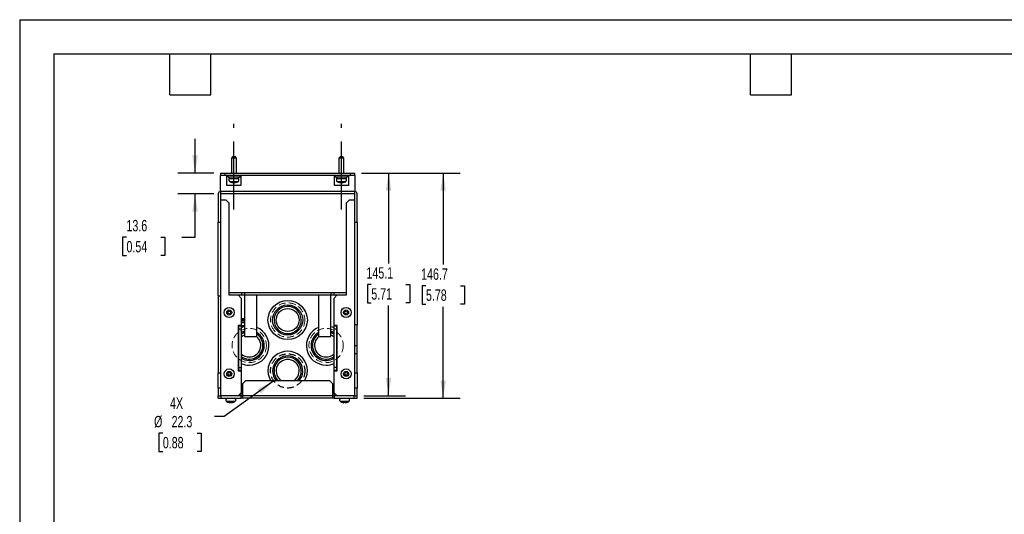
# Model space of a CAD drawing. Header units: millimetres. Extents: x 0 to 978, y 0 to 756.
# Tile 2 of 6: x 0 to 641, y 434 to 756. Entities that reach past the tile are written whole.
import ezdxf

# ---------------------------------------------------------------- set-up
doc = ezdxf.new("R2010")
doc.units = ezdxf.units.MM
doc.header["$LTSCALE"] = 3.5
doc.linetypes.add('CENTERX2', pattern=[20.32, 12.7, -2.54, 2.54, -2.54])
doc.linetypes.add('HIDDEN', pattern=[1.905, 1.27, -0.635])
doc.layers.add('CENTER', color=40, linetype='CENTERX2')
doc.layers.add('HIDDEN', color=102, linetype='HIDDEN')
doc.layers.add('DIMENSIONS', color=140, linetype='Continuous', lineweight=25)
doc.layers.add('TEXT', color=140, linetype='Continuous', lineweight=25)
doc.styles.add('SLDTEXTSTYLE0', font='TXT', dxfattribs={"width": 0.7})
doc.dimstyles.new('SLDDIMSTYLE1', dxfattribs={"dimtxt": 7.553027, "dimasz": 11.557, "dimexe": 0, "dimexo": 0.0625, "dimgap": 1.888257, "dimtad": 0, "dimtih": 1, "dimtoh": 1, "dimrnd": 1e-09, "dimzin": 12, "dimdsep": 46, "dimtxsty": 'SLDTEXTSTYLE0', "dimsah": 1, "dimcen": 0.09, "dimadec": 0, "dimazin": 3, "dimtfac": 1, "dimtofl": 0, "dimtmove": 0, "dimatfit": 3, "dimfxl": 0, "dimfrac": 2, "dimtolj": 1, "dimtzin": 12, "dimarcsym": 0})
doc.dimstyles.new('SLDDIMSTYLE2', dxfattribs={"dimtxt": 7.553027, "dimasz": 11.557, "dimexe": 0, "dimexo": 0.0625, "dimgap": 1.888257, "dimtad": 0, "dimtih": 1, "dimtoh": 1, "dimrnd": 1e-09, "dimzin": 12, "dimdsep": 46, "dimtxsty": 'SLDTEXTSTYLE0', "dimsah": 1, "dimcen": 0.09, "dimadec": 0, "dimazin": 3, "dimtfac": 1, "dimtmove": 0, "dimatfit": 0, "dimfxl": 0, "dimfrac": 2, "dimtolj": 1, "dimtzin": 12, "dimarcsym": 0})
doc.dimstyles.new('SLDDIMSTYLE3', dxfattribs={"dimtxt": 7.553027, "dimasz": 11.557, "dimexe": 0, "dimexo": 0.0625, "dimgap": 1.888257, "dimtad": 0, "dimtih": 1, "dimtoh": 1, "dimrnd": 1e-09, "dimzin": 12, "dimdsep": 46, "dimtxsty": 'SLDTEXTSTYLE0', "dimsah": 1, "dimcen": 0, "dimadec": 0, "dimazin": 3, "dimtfac": 1, "dimtofl": 0, "dimtmove": 0, "dimatfit": 3, "dimfxl": 0, "dimfrac": 2, "dimtolj": 1, "dimtzin": 12, "dimarcsym": 0})

# ---------------------------------------------------------------- blocks, each defined once
blk = doc.blocks.new('_D_8')
at = {"layer": 'DIMENSIONS'}
for p, q in [((165.3, 520.42), (132.98, 497.33)), ((132.98, 497.33), (126.84, 497.33)), ((93.14, 486.36), (90.6, 486.36)), ((90.6, 486.36), (90.6, 474.36)), ((115.58, 486.36), (118.12, 486.36)), ((118.12, 486.36), (118.12, 474.36)), ((90.6, 474.36), (93.14, 474.36)), ((118.12, 474.36), (115.58, 474.36))]:
    blk.add_line(p, q, dxfattribs=at)
blk.add_solid([(165.3, 520.42), (154.86, 515.15), (156.93, 512.26)], dxfattribs=at)
at = {"layer": 'DIMENSIONS', "char_height": 7.408, "attachment_point": 1, "style": 'SLDTEXTSTYLE0'}
for s, insert in [('4X', (97.84, 509.61)), ('%%c', (87.44, 497.6)), ('22.3', (98.84, 497.6)), ('0.88', (93.14, 483.91))]:
    blk.add_mtext(s, dxfattribs=dict(at, insert=insert))
blk = doc.blocks.new('_D_9')
at = {"layer": 'DIMENSIONS'}
for p, q in [((114.12, 655.77), (114.12, 678)), ((126.32, 655.77), (103.01, 655.77)), ((126.32, 642.17), (103.01, 642.17)), ((114.12, 613.98), (114.12, 642.17)), ((69.48, 613.98), (66.95, 613.98)), ((66.95, 613.98), (66.95, 601.98)), ((91.93, 613.98), (94.46, 613.98)), ((94.46, 613.98), (94.46, 601.98)), ((105.54, 613.98), (114.12, 613.98)), ((66.95, 601.98), (69.48, 601.98)), ((94.46, 601.98), (91.93, 601.98))]:
    blk.add_line(p, q, dxfattribs=at)
for points in [[(114.12, 655.77), (115.9, 667.33), (112.34, 667.33)], [(114.12, 642.17), (112.34, 630.61), (115.9, 630.61)]]:
    blk.add_solid(points, dxfattribs=at)
at = {"layer": 'DIMENSIONS', "char_height": 7.408, "attachment_point": 1, "style": 'SLDTEXTSTYLE0'}
for s, insert in [('13.6', (69.48, 625.22)), ('0.54', (69.48, 611.53))]:
    blk.add_mtext(s, dxfattribs=dict(at, insert=insert))
blk = doc.blocks.new('_D_10')
at = {"layer": 'DIMENSIONS'}
for p, q in [((222.41, 655.77), (251.11, 655.77)), ((240, 655.77), (240, 596.92)), ((228.78, 583.22), (226.24, 583.22)), ((226.24, 583.22), (226.24, 571.22)), ((251.22, 583.22), (253.76, 583.22)), ((253.76, 583.22), (253.76, 571.22)), ((226.24, 571.22), (228.78, 571.22)), ((253.76, 571.22), (251.22, 571.22)), ((240, 510.67), (240, 569.53)), ((224.01, 510.67), (251.11, 510.67))]:
    blk.add_line(p, q, dxfattribs=at)
for points in [[(240, 655.77), (238.22, 644.21), (241.78, 644.21)], [(240, 510.67), (241.78, 522.23), (238.22, 522.23)]]:
    blk.add_solid(points, dxfattribs=at)
at = {"layer": 'DIMENSIONS', "char_height": 7.408, "attachment_point": 1, "style": 'SLDTEXTSTYLE0'}
for s, insert in [('145.1', (225.64, 594.46)), ('5.71', (228.78, 580.77))]:
    blk.add_mtext(s, dxfattribs=dict(at, insert=insert))
blk = doc.blocks.new('_D_11')
at = {"layer": 'DIMENSIONS'}
for p, q in [((222.41, 655.77), (286.68, 655.77)), ((275.57, 655.77), (275.57, 596.12)), ((264.35, 582.42), (261.81, 582.42)), ((261.81, 582.42), (261.81, 570.42)), ((286.79, 582.42), (289.33, 582.42)), ((289.33, 582.42), (289.33, 570.42)), ((261.81, 570.42), (264.35, 570.42)), ((289.33, 570.42), (286.79, 570.42)), ((275.57, 509.07), (275.57, 568.73)), ((224.01, 509.07), (286.68, 509.07))]:
    blk.add_line(p, q, dxfattribs=at)
for points in [[(275.57, 655.77), (273.79, 644.21), (277.35, 644.21)], [(275.57, 509.07), (277.35, 520.63), (273.79, 520.63)]]:
    blk.add_solid(points, dxfattribs=at)
at = {"layer": 'DIMENSIONS', "char_height": 7.408, "attachment_point": 1, "style": 'SLDTEXTSTYLE0'}
for s, insert in [('146.7', (261.21, 593.66)), ('5.78', (264.35, 579.97))]:
    blk.add_mtext(s, dxfattribs=dict(at, insert=insert))

msp = doc.modelspace()

# ---------------------------------------------------------------- linework, layer by layer
at = {"color": 7, "linetype": 'Continuous'}
for q in [(0.009, 0.009), (977.909, 755.659)]:
    msp.add_line((0.009, 755.659), q, dxfattribs=at)
for p, q in [((138.419, 666.27), (137.719, 665.57)), ((137.719, 665.57), (137.719, 655.77)), ((141.019, 665.57), (137.719, 665.57)), ((140.319, 666.27), (138.419, 666.27)), ((141.019, 665.57), (140.319, 666.27)), ((141.019, 655.77), (141.019, 665.57)), ((208.419, 666.27), (207.719, 665.57)), ((207.719, 665.57), (207.719, 655.77)), ((211.019, 665.57), (207.719, 665.57)), ((210.319, 666.27), (208.419, 666.27)), ((211.019, 665.57), (210.319, 666.27)), ((211.019, 655.77), (211.019, 665.57)), ((130.769, 655.77), (130.769, 654.17)), ((130.769, 655.77), (133.769, 655.77)), ((133.769, 654.17), (130.769, 654.17)), ((130.769, 643.77), (130.769, 654.17)), ((133.769, 654.17), (133.769, 655.77)), ((133.769, 655.77), (214.969, 655.77)), ((214.969, 654.17), (133.769, 654.17)), ((134.869, 647.77), (134.869, 654.17)), ((135.369, 654.17), (135.369, 653.37)), ((143.369, 653.37), (143.369, 654.17)), ((143.869, 654.17), (143.869, 647.77)), ((204.869, 647.77), (204.869, 654.17)), ((205.369, 654.17), (205.369, 653.37)), ((213.369, 653.37), (213.369, 654.17)), ((213.869, 654.17), (213.869, 647.77)), ((214.969, 655.77), (217.969, 655.77)), ((214.969, 655.77), (214.969, 654.17)), ((217.969, 654.17), (214.969, 654.17)), ((217.969, 654.17), (217.969, 655.77)), ((217.969, 654.17), (217.969, 643.77)), ((143.869, 647.77), (134.869, 647.77)), ((135.369, 653.37), (143.369, 653.37)), ((136.077, 653.37), (136.077, 652.27)), ((136.077, 652.27), (142.662, 652.27)), ((136.429, 650.376), (142.31, 650.376)), ((138.869, 649.423), (138.869, 649.835)), ((139.369, 649.807), (139.869, 649.835)), ((139.869, 649.423), (141.369, 649.835)), ((139.869, 649.835), (139.869, 649.423)), ((142.662, 652.27), (142.662, 653.37)), ((213.869, 647.77), (204.869, 647.77)), ((205.369, 653.37), (213.369, 653.37)), ((206.077, 653.37), (206.077, 652.27)), ((206.077, 652.27), (212.662, 652.27)), ((206.429, 650.376), (212.31, 650.376)), ((208.869, 649.423), (208.869, 649.835)), ((209.369, 649.807), (209.869, 649.835)), ((209.869, 649.423), (211.369, 649.835)), ((209.869, 649.835), (209.869, 649.423)), ((212.662, 652.27), (212.662, 653.37)), ((129.169, 642.17), (129.169, 623.77)), ((217.969, 643.77), (130.769, 643.77)), ((130.769, 643.77), (130.769, 642.17)), ((217.969, 642.17), (130.769, 642.17)), ((130.769, 642.17), (130.769, 623.77)), ((217.969, 642.17), (217.969, 643.77)), ((217.969, 623.77), (217.969, 642.17)), ((219.569, 623.77), (219.569, 642.17)), ((130.769, 638.37), (134.169, 638.37)), ((134.169, 638.37), (136.169, 636.37)), ((136.169, 636.37), (136.169, 576.37)), ((212.569, 636.37), (214.569, 638.37)), ((212.569, 576.37), (212.569, 636.37)), ((214.569, 638.37), (217.969, 638.37)), ((129.169, 623.77), (130.769, 623.77)), ((129.169, 575.77), (129.169, 623.77)), ((130.769, 623.77), (130.769, 575.77)), ((217.969, 623.77), (219.569, 623.77)), ((217.969, 556.934), (217.969, 623.77)), ((219.569, 623.77), (219.569, 556.934)), ((136.169, 578.07), (144.369, 578.07)), ((144.369, 578.07), (146.369, 578.07)), ((144.369, 578.07), (144.369, 576.47)), ((146.369, 578.07), (146.369, 576.47)), ((146.369, 578.07), (202.369, 578.07)), ((202.369, 578.07), (204.369, 578.07)), ((202.369, 578.07), (202.369, 576.47)), ((204.369, 578.07), (204.369, 576.47)), ((204.369, 578.07), (212.569, 578.07)), ((129.169, 575.77), (130.769, 575.77)), ((129.169, 575.77), (129.169, 525.77)), ((130.769, 575.77), (130.769, 525.77)), ((136.169, 576.47), (144.369, 576.47)), ((136.169, 576.37), (142.169, 576.37)), ((140.669, 576.47), (140.669, 576.37)), ((142.169, 576.37), (144.169, 574.37)), ((144.169, 574.37), (144.169, 556.57)), ((144.369, 576.47), (146.369, 576.47)), ((146.369, 576.47), (146.369, 549.37)), ((146.369, 576.47), (202.369, 576.47)), ((154.369, 549.37), (154.369, 576.47)), ((194.369, 576.47), (194.369, 549.37)), ((202.369, 549.37), (202.369, 576.47)), ((202.369, 576.47), (204.369, 576.47)), ((204.369, 576.47), (212.569, 576.47)), ((204.569, 574.37), (206.569, 576.37)), ((204.569, 556.57), (204.569, 574.37)), ((206.569, 576.37), (212.569, 576.37)), ((144.169, 561.07), (146.369, 561.07)), ((144.169, 560.32), (146.369, 560.32)), ((144.169, 559.52), (146.369, 559.52)), ((144.169, 558.42), (146.369, 558.42)), ((145.819, 560.32), (145.819, 561.07)), ((165.493, 559.942), (165.492, 560.07)), ((183.246, 560.198), (183.247, 560.07)), ((144.169, 556.57), (142.169, 556.57)), ((142.169, 556.57), (142.169, 526.97)), ((142.169, 556.526), (146.369, 556.526)), ((142.169, 556.37), (142.569, 556.37)), ((142.569, 554.37), (142.569, 556.37)), ((142.569, 556.37), (144.169, 556.37)), ((142.569, 554.37), (144.169, 554.37)), ((142.569, 529.17), (142.569, 554.37)), ((144.169, 556.37), (144.169, 554.37)), ((144.169, 555.957), (144.669, 555.985)), ((144.169, 554.37), (144.169, 529.17)), ((144.669, 555.573), (146.169, 555.985)), ((144.669, 555.985), (144.669, 555.573)), ((146.178, 555.883), (146.369, 555.93)), ((146.181, 555.965), (146.369, 556.067)), ((206.569, 556.57), (204.569, 556.57)), ((204.569, 554.37), (204.569, 556.37)), ((204.569, 556.37), (206.169, 556.37)), ((204.569, 554.37), (206.169, 554.37)), ((204.569, 529.17), (204.569, 554.37)), ((206.169, 556.37), (206.169, 554.37)), ((206.169, 556.37), (206.569, 556.37)), ((206.169, 554.37), (206.169, 529.17)), ((206.569, 526.97), (206.569, 556.57)), ((219.569, 556.934), (217.969, 556.934)), ((217.969, 543.17), (217.969, 556.934)), ((219.569, 543.17), (219.569, 556.934)), ((146.369, 549.37), (154.369, 549.37)), ((194.369, 549.37), (202.369, 549.37)), ((158.246, 543.615), (158.247, 543.487)), ((190.493, 543.359), (190.492, 543.487)), ((219.569, 543.17), (217.969, 543.17)), ((217.969, 538.17), (217.969, 543.17)), ((217.969, 538.17), (219.569, 538.17)), ((217.969, 525.77), (217.969, 538.17)), ((219.569, 538.17), (219.569, 543.17)), ((219.569, 525.77), (219.569, 538.17)), ((129.169, 525.77), (130.769, 525.77)), ((129.169, 515.67), (129.169, 525.77)), ((130.769, 525.77), (130.769, 515.67)), ((142.569, 527.17), (142.169, 527.17)), ((142.169, 526.97), (144.169, 526.97)), ((142.569, 529.17), (144.169, 529.17)), ((142.569, 527.17), (142.569, 529.17)), ((144.169, 527.17), (142.569, 527.17)), ((144.169, 529.17), (144.169, 527.17)), ((144.169, 526.97), (144.169, 512.67)), ((165.493, 526.776), (165.492, 526.904)), ((183.246, 527.032), (183.247, 526.904)), ((206.169, 529.17), (204.569, 529.17)), ((204.569, 527.17), (204.569, 529.17)), ((206.169, 527.17), (204.569, 527.17)), ((204.569, 512.67), (204.569, 526.97)), ((204.569, 526.97), (206.569, 526.97)), ((206.169, 529.17), (206.169, 527.17)), ((206.569, 527.17), (206.169, 527.17)), ((217.969, 525.77), (219.569, 525.77)), ((217.969, 515.67), (217.969, 525.77)), ((219.569, 525.77), (219.569, 515.67)), ((145.169, 518.67), (147.169, 520.67)), ((147.169, 520.67), (201.569, 520.67)), ((201.569, 520.67), (203.569, 518.67)), ((130.769, 515.67), (129.169, 515.67)), ((129.169, 515.67), (129.169, 510.67)), ((130.769, 515.67), (130.769, 510.67)), ((144.169, 512.67), (142.169, 510.67)), ((145.169, 510.67), (145.169, 518.67)), ((203.569, 518.67), (203.569, 510.67)), ((206.569, 510.67), (204.569, 512.67)), ((219.569, 515.67), (217.969, 515.67)), ((217.969, 510.67), (217.969, 515.67)), ((219.569, 510.67), (219.569, 515.67)), ((129.169, 509.07), (129.169, 510.67)), ((129.169, 510.67), (130.769, 510.67)), ((129.169, 509.07), (131.169, 509.07)), ((131.169, 510.67), (130.769, 510.67)), ((131.169, 509.07), (131.169, 510.67)), ((144.169, 510.67), (131.169, 510.67)), ((131.169, 509.07), (144.169, 509.07)), ((134.432, 507.171), (140.307, 507.171)), ((135.369, 506.634), (136.869, 506.222)), ((135.369, 506.634), (135.369, 506.634)), ((136.869, 506.222), (136.869, 506.634)), ((137.869, 506.634), (137.869, 506.222)), ((139.369, 506.634), (139.369, 506.634)), ((144.169, 512.27), (143.769, 512.27)), ((144.169, 510.67), (144.169, 512.27)), ((145.169, 512.27), (144.169, 512.27)), ((144.169, 509.07), (144.169, 510.67)), ((145.169, 510.67), (144.169, 510.67)), ((145.169, 509.07), (144.169, 509.07)), ((203.569, 510.67), (145.169, 510.67)), ((145.169, 509.07), (145.169, 510.67)), ((203.569, 509.07), (145.169, 509.07)), ((204.569, 512.27), (203.569, 512.27)), ((203.569, 510.67), (203.569, 509.07)), ((204.569, 510.67), (203.569, 510.67)), ((204.569, 509.07), (203.569, 509.07)), ((204.969, 512.27), (204.569, 512.27)), ((204.569, 512.27), (204.569, 510.67)), ((204.569, 510.67), (204.569, 509.07)), ((217.569, 510.67), (204.569, 510.67)), ((204.569, 509.07), (217.569, 509.07)), ((208.432, 507.171), (214.307, 507.171)), ((209.369, 506.634), (210.869, 506.222)), ((209.369, 506.634), (209.369, 506.634)), ((210.869, 506.222), (210.869, 506.634)), ((211.869, 506.634), (211.869, 506.222)), ((213.369, 506.634), (213.369, 506.634)), ((217.569, 509.07), (217.569, 510.67)), ((217.969, 510.67), (217.569, 510.67)), ((217.569, 509.07), (219.569, 509.07)), ((217.969, 510.67), (219.569, 510.67)), ((219.569, 509.07), (219.569, 510.67))]:
    msp.add_line(p, q)
at = {"flags": 128}
for points in [[(136.452, 650.382), (136.848, 650.085), (137.363, 649.823)], [(141.381, 649.815), (141.959, 650.128), (142.273, 650.367)], [(206.452, 650.382), (206.848, 650.085), (207.363, 649.823)], [(211.381, 649.815), (211.959, 650.128), (212.273, 650.367)], [(144.169, 555.183), (145.336, 555.635), (145.646, 555.733)], [(202.369, 555.93), (203.403, 555.635), (204.569, 555.183)], [(136.869, 506.634), (137.369, 506.605), (137.869, 506.634)], [(137.869, 506.222), (138.571, 506.349), (139.369, 506.634)], [(210.869, 506.634), (211.369, 506.605), (211.869, 506.634)], [(211.869, 506.222), (212.571, 506.349), (213.369, 506.634)]]:
    msp.add_lwpolyline(points, dxfattribs=at)
for centre, radius in [((174.369, 560.07), 12.8), ((136.369, 564.97), 3.25), ((136.369, 564.97), 1.65), ((136.369, 564.97), 0.95), ((174.369, 560.07), 9.775), ((174.369, 560.07), 7.5), ((212.369, 564.97), 3.25), ((212.369, 564.97), 1.65), ((212.369, 564.97), 0.95), ((136.369, 524.97), 3.25), ((136.369, 524.97), 1.65), ((136.369, 524.97), 0.95), ((212.369, 524.97), 3.25), ((212.369, 524.97), 1.65), ((212.369, 524.97), 0.95)]:
    msp.add_circle(centre, radius)
at = {"color": 102, "linetype": 'HIDDEN', "lineweight": 18}
for centre in [(174.369, 560.07), (149.369, 543.487), (199.369, 543.487)]:
    msp.add_circle(centre, 11.15, dxfattribs=at)
for centre, radius, start, end in [((137.077, 651.212), 1.058, 90, 232.228631), ((139.369, 654.17), 4.774, 245.231951, 263.988018), ((139.369, 654.17), 4.363, 263.420178, 270), ((141.662, 651.212), 1.058, 307.771369, 90), ((207.077, 651.212), 1.058, 90, 232.228631), ((209.369, 654.17), 4.774, 245.231951, 263.988018), ((209.369, 654.17), 4.363, 263.420178, 270), ((211.662, 651.212), 1.058, 307.771369, 90), ((130.769, 642.17), 1.6, 90, 180), ((217.969, 642.17), 1.6, 0, 90), ((174.369, 560.07), 8.878, 0.828266, 180), ((174.369, 560.07), 8.878, 180.828266, 0), ((149.369, 543.487), 9.775, 107.873003, 122.138942), ((149.369, 543.487), 9.775, 237.861058, 59.235293), ((147.73, 546.612), 5.379, 104.651213, 131.449388), ((149.369, 543.487), 12.8, 270, 67.006606), ((199.369, 543.487), 12.8, 112.993394, 270), ((199.369, 543.487), 9.775, 120.764707, 180), ((199.369, 543.487), 9.775, 57.861058, 72.126997), ((200.963, 546.593), 5.417, 48.255404, 74.949707), ((149.369, 543.487), 7.5, 113.578178, 133.894554), ((149.369, 543.487), 7.5, 270, 51.666746), ((149.51, 543.534), 8.736, 0.536439, 56.207185), ((199.289, 543.513), 8.798, 124.002174, 180.172376), ((199.369, 543.487), 7.5, 128.333254, 270), ((199.369, 543.487), 7.5, 46.105446, 66.421822), ((149.412, 543.451), 8.836, 233.606529, 0.230893), ((174.369, 526.904), 12.8, 330.85563, 209.14437), ((199.369, 543.487), 9.775, 180, 302.138942), ((199.334, 543.456), 8.842, 180.631631, 306.307487), ((149.369, 543.487), 7.5, 226.105446, 270), ((149.369, 543.487), 12.8, 246.030518, 270), ((174.369, 526.904), 9.775, 320.37725, 180), ((174.369, 526.904), 8.878, 0.828266, 180), ((174.369, 526.904), 7.5, 303.781201, 236.218799), ((199.369, 543.487), 7.5, 270, 313.894554), ((199.369, 543.487), 12.8, 270, 293.969482), ((174.369, 526.904), 9.775, 180, 219.62275), ((174.257, 526.876), 8.765, 180.659786, 225.076843), ((174.391, 526.899), 8.857, 315.306623, 0.03143), ((135.079, 508.01), 1.06, 90, 232.320606), ((137.365, 510.97), 4.8, 232.320606, 245.280766), ((137.373, 510.97), 4.8, 294.749915, 307.679394), ((139.659, 508.01), 1.06, 307.679394, 90), ((209.079, 508.01), 1.06, 90, 232.320606), ((211.365, 510.97), 4.8, 232.320606, 245.280766), ((211.373, 510.97), 4.8, 294.749915, 307.679394), ((213.659, 508.01), 1.06, 307.679394, 90)]:
    msp.add_arc(centre, radius, start, end)
at = {"layer": 'CENTER'}
for p, q in [((139.369, 631.945), (139.369, 687.795)), ((209.369, 631.945), (209.369, 687.795))]:
    msp.add_line(p, q, dxfattribs=at)
at = {"layer": 'HIDDEN'}
msp.add_circle((174.369, 526.904), 11.15, dxfattribs=at)
at = {"layer": 'TEXT'}
for p, q in [((22.225, 733.425), (955.675, 733.425)), ((22.225, 733.425), (22.225, 22.225)), ((97.79, 706.755), (97.79, 733.425)), ((124.46, 706.755), (124.46, 733.425)), ((475.615, 706.755), (475.615, 733.425)), ((502.285, 706.755), (502.285, 733.425)), ((97.79, 706.755), (124.46, 706.755)), ((475.615, 706.755), (502.285, 706.755))]:
    msp.add_line(p, q, dxfattribs=at)

# ---------------------------------------------------------------- dimensions: what is measured, and where the dimension line sits
at = {"layer": 'DIMENSIONS'}
for base, p1, p2, dimstyle, picture, middle in [((114.118, 642.17), (130.769, 655.77), (130.769, 642.17), 'SLDDIMSTYLE2', '_D_9', (114.118, 613.983)), ((240.001, 510.67), (217.969, 655.77), (219.569, 510.67), 'SLDDIMSTYLE1', '_D_10', (240.001, 583.22)), ((275.569, 655.77), (219.569, 509.07), (217.969, 655.77), 'SLDDIMSTYLE1', '_D_11', (275.569, 582.42))]:
    dim = msp.add_linear_dim(base=base, p1=p1, p2=p2, angle=90, dimstyle=dimstyle, dxfattribs=at)
    dim.commit()
    dim.dimension.update_dxf_attribs({"geometry": picture, "text_midpoint": middle, "dimtype": 160})
dim = msp.add_diameter_dim_2p(p1=(183.441, 533.386), p2=(165.298, 520.421), text='4X\\P<>', dimstyle='SLDDIMSTYLE3', dxfattribs=at)
dim.commit()
dim.dimension.update_dxf_attribs({"geometry": '_D_8', "text_midpoint": (104.36, 492.364), "dimtype": 163})

doc.saveas('drawing.dxf')
